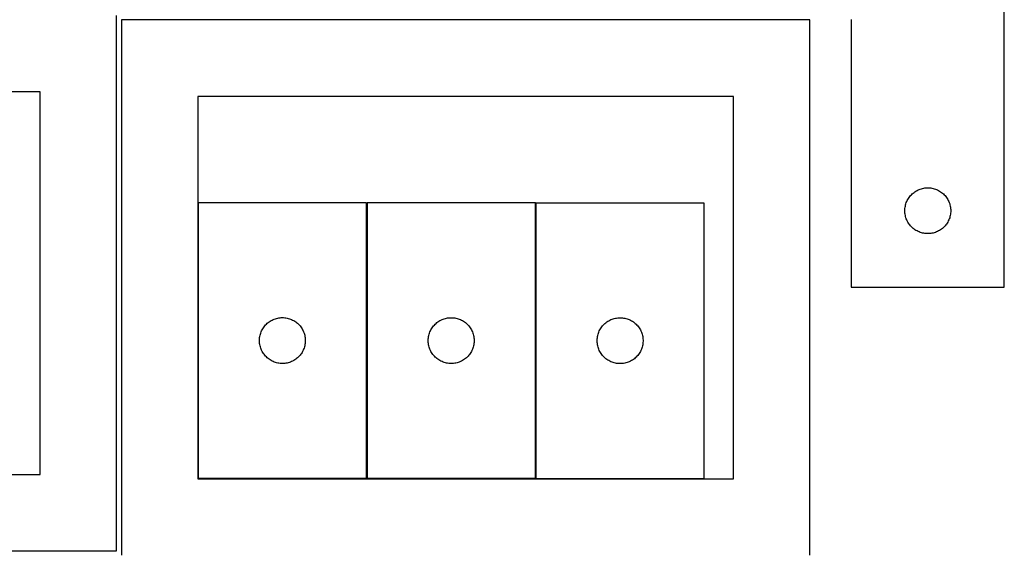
# Model space of a CAD drawing. Header units: millimetres. Extents: x 7 to 1493, y 7 to 2993.
# Tile 10 of 14: x 846 to 1490, y 1763 to 2111. Entities that reach past the tile are written whole.
import ezdxf

# ---------------------------------------------------------------- set-up
doc = ezdxf.new("R2010")
doc.units = ezdxf.units.MM
doc.layers.add('CUT', color=7, linetype='CONTINUOUS', true_color=0x000000)

msp = doc.modelspace()

# ---------------------------------------------------------------- linework, layer by layer
at = {"layer": 'CUT'}
for p, q in [((1489.933534, 1935.617255), (1489.933534, 2185.617255)), ((909.800614, 1763.273116), (909.800614, 2113.273116)), ((1362.902786, 2110.394943), (912.902786, 2110.394943)), ((912.902786, 2110.394943), (912.902786, 1760.394943)), ((1362.902786, 1760.394943), (1362.902786, 2110.394943)), ((1389.933534, 2110.617255), (1389.933534, 1935.617255)), ((859.800614, 2063.273116), (509.800614, 2063.273116)), ((859.800614, 1813.273116), (859.800614, 2063.273116)), ((1312.902786, 2060.394943), (962.902786, 2060.394943)), ((962.902786, 2060.394943), (962.902786, 1810.394943)), ((1312.902786, 1810.394943), (1312.902786, 2060.394943)), ((1427.708109, 1994.308572), (1428.171737, 1994.926397)), ((1428.171737, 1994.926397), (1428.666555, 1995.519537)), ((1428.666555, 1995.519537), (1429.191252, 1996.086417)), ((1429.191252, 1996.086417), (1429.744434, 1996.625536)), ((1429.744434, 1996.625536), (1430.324637, 1997.135462)), ((1430.324637, 1997.135462), (1430.93032, 1997.614844)), ((1430.93032, 1997.614844), (1431.559878, 1998.06241)), ((1431.559878, 1998.06241), (1432.211642, 1998.476975)), ((1432.211642, 1998.476975), (1432.883883, 1998.857437)), ((1432.883883, 1998.857437), (1433.574818, 1999.202789)), ((1433.574818, 1999.202789), (1434.282616, 1999.512115)), ((1434.282616, 1999.512115), (1435.005399, 1999.784594)), ((1435.005399, 1999.784594), (1435.74125, 2000.019503)), ((1435.74125, 2000.019503), (1436.488218, 2000.216221)), ((1436.488218, 2000.216221), (1437.244323, 2000.374224)), ((1437.244323, 2000.374224), (1438.007559, 2000.493095)), ((1438.007559, 2000.493095), (1438.775902, 2000.572518)), ((1438.775902, 2000.572518), (1439.547316, 2000.612282)), ((1439.547316, 2000.612282), (1440.319753, 2000.612282)), ((1440.319753, 2000.612282), (1441.091166, 2000.572518)), ((1441.091166, 2000.572518), (1441.85951, 2000.493095)), ((1441.85951, 2000.493095), (1442.622746, 2000.374224)), ((1442.622746, 2000.374224), (1443.37885, 2000.216221)), ((1443.37885, 2000.216221), (1444.125819, 2000.019503)), ((1444.125819, 2000.019503), (1444.86167, 1999.784594)), ((1444.86167, 1999.784594), (1445.584453, 1999.512115)), ((1445.584453, 1999.512115), (1446.29225, 1999.202789)), ((1446.29225, 1999.202789), (1446.983185, 1998.857437)), ((1446.983185, 1998.857437), (1447.655426, 1998.476975)), ((1447.655426, 1998.476975), (1448.30719, 1998.06241)), ((1448.30719, 1998.06241), (1448.936749, 1997.614844)), ((1448.936749, 1997.614844), (1449.542432, 1997.135462)), ((1449.542432, 1997.135462), (1450.122634, 1996.625536)), ((1450.122634, 1996.625536), (1450.675817, 1996.086417)), ((1450.675817, 1996.086417), (1451.200513, 1995.519537)), ((1451.200513, 1995.519537), (1451.695331, 1994.926397)), ((1451.695331, 1994.926397), (1452.158959, 1994.308572)), ((1073.115017, 1990.73607), (963.115017, 1990.73607)), ((963.115017, 1990.73607), (963.115017, 1810.73607)), ((1073.115017, 1810.73607), (1073.115017, 1990.73607)), ((1183.445454, 1990.688906), (1073.445454, 1990.688906)), ((1073.445454, 1990.688906), (1073.445454, 1810.688906)), ((1183.445454, 1810.688906), (1183.445454, 1990.688906)), ((1183.842605, 1990.64955), (1183.842605, 1810.64955)), ((1293.842605, 1990.64955), (1183.842605, 1990.64955)), ((1293.842605, 1810.64955), (1293.842605, 1990.64955)), ((1425.112216, 1987.925614), (1425.250699, 1988.685536)), ((1425.250699, 1988.685536), (1425.428118, 1989.437322)), ((1425.428118, 1989.437322), (1425.644004, 1990.178978)), ((1425.644004, 1990.178978), (1425.897782, 1990.908536)), ((1425.897782, 1990.908536), (1426.188781, 1991.624064)), ((1426.188781, 1991.624064), (1426.516228, 1992.323662)), ((1426.516228, 1992.323662), (1426.879256, 1993.005476)), ((1426.879256, 1993.005476), (1427.276901, 1993.667698)), ((1427.276901, 1993.667698), (1427.708109, 1994.308572)), ((1452.158959, 1994.308572), (1452.590168, 1993.667698)), ((1452.590168, 1993.667698), (1452.987813, 1993.005476)), ((1452.987813, 1993.005476), (1453.350841, 1992.323662)), ((1453.350841, 1992.323662), (1453.678288, 1991.624064)), ((1453.678288, 1991.624064), (1453.969287, 1990.908536)), ((1453.969287, 1990.908536), (1454.223065, 1990.178978)), ((1454.223065, 1990.178978), (1454.43895, 1989.437322)), ((1454.43895, 1989.437322), (1454.61637, 1988.685536)), ((1454.61637, 1988.685536), (1454.754853, 1987.925614)), ((1424.933534, 1985.617255), (1424.953423, 1986.389436)), ((1424.953423, 1984.845074), (1424.933534, 1985.617255)), ((1424.953423, 1986.389436), (1425.013036, 1987.15957)), ((1425.013036, 1984.07494), (1424.953423, 1984.845074)), ((1425.013036, 1987.15957), (1425.112216, 1987.925614)), ((1425.112216, 1983.308897), (1425.013036, 1984.07494)), ((1425.250699, 1982.548974), (1425.112216, 1983.308897)), ((1425.428118, 1981.797188), (1425.250699, 1982.548974)), ((1454.61637, 1982.548974), (1454.43895, 1981.797188)), ((1454.754853, 1983.308897), (1454.61637, 1982.548974)), ((1454.754853, 1987.925614), (1454.854032, 1987.15957)), ((1454.854032, 1984.07494), (1454.754853, 1983.308897)), ((1454.854032, 1987.15957), (1454.913646, 1986.389436)), ((1454.913646, 1984.845074), (1454.854032, 1984.07494)), ((1454.913646, 1986.389436), (1454.933534, 1985.617255)), ((1454.933534, 1985.617255), (1454.913646, 1984.845074)), ((1425.644004, 1981.055533), (1425.428118, 1981.797188)), ((1425.897782, 1980.325974), (1425.644004, 1981.055533)), ((1426.188781, 1979.610447), (1425.897782, 1980.325974)), ((1426.516228, 1978.910848), (1426.188781, 1979.610447)), ((1426.879256, 1978.229034), (1426.516228, 1978.910848)), ((1427.276901, 1977.566812), (1426.879256, 1978.229034)), ((1427.708109, 1976.925939), (1427.276901, 1977.566812)), ((1428.171737, 1976.308113), (1427.708109, 1976.925939)), ((1428.666555, 1975.714973), (1428.171737, 1976.308113)), ((1429.191252, 1975.148093), (1428.666555, 1975.714973)), ((1451.200513, 1975.714973), (1450.675817, 1975.148093)), ((1451.695331, 1976.308113), (1451.200513, 1975.714973)), ((1452.158959, 1976.925939), (1451.695331, 1976.308113)), ((1452.590168, 1977.566812), (1452.158959, 1976.925939)), ((1452.987813, 1978.229034), (1452.590168, 1977.566812)), ((1453.350841, 1978.910848), (1452.987813, 1978.229034)), ((1453.678288, 1979.610447), (1453.350841, 1978.910848)), ((1453.969287, 1980.325974), (1453.678288, 1979.610447)), ((1454.223065, 1981.055533), (1453.969287, 1980.325974)), ((1454.43895, 1981.797188), (1454.223065, 1981.055533)), ((1429.744434, 1974.608975), (1429.191252, 1975.148093)), ((1430.324637, 1974.099048), (1429.744434, 1974.608975)), ((1430.93032, 1973.619666), (1430.324637, 1974.099048)), ((1431.559878, 1973.1721), (1430.93032, 1973.619666)), ((1432.211642, 1972.757536), (1431.559878, 1973.1721)), ((1432.883883, 1972.377073), (1432.211642, 1972.757536)), ((1433.574818, 1972.031721), (1432.883883, 1972.377073)), ((1434.282616, 1971.722396), (1433.574818, 1972.031721)), ((1435.005399, 1971.449917), (1434.282616, 1971.722396)), ((1435.74125, 1971.215007), (1435.005399, 1971.449917)), ((1436.488218, 1971.01829), (1435.74125, 1971.215007)), ((1437.244323, 1970.860286), (1436.488218, 1971.01829)), ((1438.007559, 1970.741415), (1437.244323, 1970.860286)), ((1438.775902, 1970.661992), (1438.007559, 1970.741415)), ((1439.547316, 1970.622228), (1438.775902, 1970.661992)), ((1440.319753, 1970.622228), (1439.547316, 1970.622228)), ((1441.091166, 1970.661992), (1440.319753, 1970.622228)), ((1441.85951, 1970.741415), (1441.091166, 1970.661992)), ((1442.622746, 1970.860286), (1441.85951, 1970.741415)), ((1443.37885, 1971.01829), (1442.622746, 1970.860286)), ((1444.125819, 1971.215007), (1443.37885, 1971.01829)), ((1444.86167, 1971.449917), (1444.125819, 1971.215007)), ((1445.584453, 1971.722396), (1444.86167, 1971.449917)), ((1446.29225, 1972.031721), (1445.584453, 1971.722396)), ((1446.983185, 1972.377073), (1446.29225, 1972.031721)), ((1447.655426, 1972.757536), (1446.983185, 1972.377073)), ((1448.30719, 1973.1721), (1447.655426, 1972.757536)), ((1448.936749, 1973.619666), (1448.30719, 1973.1721)), ((1449.542432, 1974.099048), (1448.936749, 1973.619666)), ((1450.122634, 1974.608975), (1449.542432, 1974.099048)), ((1450.675817, 1975.148093), (1450.122634, 1974.608975)), ((1389.933534, 1935.617255), (1489.933534, 1935.617255)), ((1007.106737, 1910.925171), (1007.645855, 1911.478353)), ((1007.645855, 1911.478353), (1008.212735, 1912.003049)), ((1008.212735, 1912.003049), (1008.805875, 1912.497868)), ((1008.805875, 1912.497868), (1009.423701, 1912.961495)), ((1009.423701, 1912.961495), (1010.064574, 1913.392704)), ((1010.064574, 1913.392704), (1010.726796, 1913.790349)), ((1010.726796, 1913.790349), (1011.40861, 1914.153377)), ((1011.40861, 1914.153377), (1012.108209, 1914.480824)), ((1012.108209, 1914.480824), (1012.823736, 1914.771823)), ((1012.823736, 1914.771823), (1013.553295, 1915.025601)), ((1013.553295, 1915.025601), (1014.29495, 1915.241486)), ((1014.29495, 1915.241486), (1015.046736, 1915.418906)), ((1015.046736, 1915.418906), (1015.806659, 1915.557389)), ((1015.806659, 1915.557389), (1016.572702, 1915.656569)), ((1016.572702, 1915.656569), (1017.342836, 1915.716182)), ((1017.342836, 1915.716182), (1018.115017, 1915.73607)), ((1018.115017, 1915.73607), (1018.887198, 1915.716182)), ((1018.887198, 1915.716182), (1019.657332, 1915.656569)), ((1019.657332, 1915.656569), (1020.423376, 1915.557389)), ((1020.423376, 1915.557389), (1021.183298, 1915.418906)), ((1021.183298, 1915.418906), (1021.935084, 1915.241486)), ((1021.935084, 1915.241486), (1022.67674, 1915.025601)), ((1022.67674, 1915.025601), (1023.406298, 1914.771823)), ((1023.406298, 1914.771823), (1024.121826, 1914.480824)), ((1024.121826, 1914.480824), (1024.821424, 1914.153377)), ((1024.821424, 1914.153377), (1025.503238, 1913.790349)), ((1025.503238, 1913.790349), (1026.16546, 1913.392704)), ((1026.16546, 1913.392704), (1026.806334, 1912.961495)), ((1026.806334, 1912.961495), (1027.424159, 1912.497868)), ((1027.424159, 1912.497868), (1028.017299, 1912.003049)), ((1028.017299, 1912.003049), (1028.584179, 1911.478353)), ((1028.584179, 1911.478353), (1029.123298, 1910.925171)), ((1117.437173, 1910.878006), (1117.976292, 1911.431188)), ((1117.976292, 1911.431188), (1118.543172, 1911.955884)), ((1118.543172, 1911.955884), (1119.136312, 1912.450703)), ((1119.136312, 1912.450703), (1119.754137, 1912.914331)), ((1119.754137, 1912.914331), (1120.395011, 1913.345539)), ((1120.395011, 1913.345539), (1121.057233, 1913.743184)), ((1121.057233, 1913.743184), (1121.739047, 1914.106212)), ((1121.739047, 1914.106212), (1122.438645, 1914.433659)), ((1122.438645, 1914.433659), (1123.154173, 1914.724658)), ((1123.154173, 1914.724658), (1123.883731, 1914.978436)), ((1123.883731, 1914.978436), (1124.625387, 1915.194321)), ((1124.625387, 1915.194321), (1125.377173, 1915.371741)), ((1125.377173, 1915.371741), (1126.137095, 1915.510224)), ((1126.137095, 1915.510224), (1126.903139, 1915.609404)), ((1126.903139, 1915.609404), (1127.673273, 1915.669017)), ((1127.673273, 1915.669017), (1128.445454, 1915.688906)), ((1128.445454, 1915.688906), (1129.217635, 1915.669017)), ((1129.217635, 1915.669017), (1129.987769, 1915.609404)), ((1129.987769, 1915.609404), (1130.753813, 1915.510224)), ((1130.753813, 1915.510224), (1131.513735, 1915.371741)), ((1131.513735, 1915.371741), (1132.265521, 1915.194321)), ((1132.265521, 1915.194321), (1133.007176, 1914.978436)), ((1133.007176, 1914.978436), (1133.736735, 1914.724658)), ((1133.736735, 1914.724658), (1134.452262, 1914.433659)), ((1134.452262, 1914.433659), (1135.151861, 1914.106212)), ((1135.151861, 1914.106212), (1135.833675, 1913.743184)), ((1135.833675, 1913.743184), (1136.495897, 1913.345539)), ((1136.495897, 1913.345539), (1137.13677, 1912.914331)), ((1137.13677, 1912.914331), (1137.754596, 1912.450703)), ((1137.754596, 1912.450703), (1138.347736, 1911.955884)), ((1138.347736, 1911.955884), (1138.914616, 1911.431188)), ((1138.914616, 1911.431188), (1139.453734, 1910.878006)), ((1227.834324, 1910.83865), (1228.373442, 1911.391833)), ((1228.373442, 1911.391833), (1228.940323, 1911.916529)), ((1228.940323, 1911.916529), (1229.533462, 1912.411347)), ((1229.533462, 1912.411347), (1230.151288, 1912.874975)), ((1230.151288, 1912.874975), (1230.792162, 1913.306183)), ((1230.792162, 1913.306183), (1231.454384, 1913.703829)), ((1231.454384, 1913.703829), (1232.136198, 1914.066856)), ((1232.136198, 1914.066856), (1232.835796, 1914.394304)), ((1232.835796, 1914.394304), (1233.551323, 1914.685302)), ((1233.551323, 1914.685302), (1234.280882, 1914.939081)), ((1234.280882, 1914.939081), (1235.022538, 1915.154966)), ((1235.022538, 1915.154966), (1235.774324, 1915.332385)), ((1235.774324, 1915.332385), (1236.534246, 1915.470868)), ((1236.534246, 1915.470868), (1237.30029, 1915.570048)), ((1237.30029, 1915.570048), (1238.070423, 1915.629661)), ((1238.070423, 1915.629661), (1238.842605, 1915.64955)), ((1238.842605, 1915.64955), (1239.614786, 1915.629661)), ((1239.614786, 1915.629661), (1240.38492, 1915.570048)), ((1240.38492, 1915.570048), (1241.150963, 1915.470868)), ((1241.150963, 1915.470868), (1241.910886, 1915.332385)), ((1241.910886, 1915.332385), (1242.662671, 1915.154966)), ((1242.662671, 1915.154966), (1243.404327, 1914.939081)), ((1243.404327, 1914.939081), (1244.133886, 1914.685302)), ((1244.133886, 1914.685302), (1244.849413, 1914.394304)), ((1244.849413, 1914.394304), (1245.549012, 1914.066856)), ((1245.549012, 1914.066856), (1246.230826, 1913.703829)), ((1246.230826, 1913.703829), (1246.893048, 1913.306183)), ((1246.893048, 1913.306183), (1247.533921, 1912.874975)), ((1247.533921, 1912.874975), (1248.151747, 1912.411347)), ((1248.151747, 1912.411347), (1248.744886, 1911.916529)), ((1248.744886, 1911.916529), (1249.311767, 1911.391833)), ((1249.311767, 1911.391833), (1249.850885, 1910.83865)), ((1003.516052, 1904.181387), (1003.712769, 1904.928355)), ((1003.712769, 1904.928355), (1003.947679, 1905.664206)), ((1003.947679, 1905.664206), (1004.220158, 1906.386989)), ((1004.220158, 1906.386989), (1004.529483, 1907.094786)), ((1004.529483, 1907.094786), (1004.874835, 1907.785722)), ((1004.874835, 1907.785722), (1005.255298, 1908.457962)), ((1005.255298, 1908.457962), (1005.669862, 1909.109726)), ((1005.669862, 1909.109726), (1006.117428, 1909.739285)), ((1006.117428, 1909.739285), (1006.59681, 1910.344968)), ((1006.59681, 1910.344968), (1007.106737, 1910.925171)), ((1029.123298, 1910.925171), (1029.633224, 1910.344968)), ((1029.633224, 1910.344968), (1030.112606, 1909.739285)), ((1030.112606, 1909.739285), (1030.560172, 1909.109726)), ((1030.560172, 1909.109726), (1030.974737, 1908.457962)), ((1030.974737, 1908.457962), (1031.355199, 1907.785722)), ((1031.355199, 1907.785722), (1031.700551, 1907.094786)), ((1031.700551, 1907.094786), (1032.009877, 1906.386989)), ((1032.009877, 1906.386989), (1032.282356, 1905.664206)), ((1032.282356, 1905.664206), (1032.517265, 1904.928355)), ((1032.517265, 1904.928355), (1032.713983, 1904.181387)), ((1113.846488, 1904.134222), (1114.043206, 1904.88119)), ((1114.043206, 1904.88119), (1114.278115, 1905.617041)), ((1114.278115, 1905.617041), (1114.550594, 1906.339824)), ((1114.550594, 1906.339824), (1114.85992, 1907.047621)), ((1114.85992, 1907.047621), (1115.205272, 1907.738557)), ((1115.205272, 1907.738557), (1115.585734, 1908.410798)), ((1115.585734, 1908.410798), (1116.000299, 1909.062561)), ((1116.000299, 1909.062561), (1116.447865, 1909.69212)), ((1116.447865, 1909.69212), (1116.927247, 1910.297803)), ((1116.927247, 1910.297803), (1117.437173, 1910.878006)), ((1139.453734, 1910.878006), (1139.963661, 1910.297803)), ((1139.963661, 1910.297803), (1140.443043, 1909.69212)), ((1140.443043, 1909.69212), (1140.890609, 1909.062561)), ((1140.890609, 1909.062561), (1141.305173, 1908.410798)), ((1141.305173, 1908.410798), (1141.685636, 1907.738557)), ((1141.685636, 1907.738557), (1142.030988, 1907.047621)), ((1142.030988, 1907.047621), (1142.340313, 1906.339824)), ((1142.340313, 1906.339824), (1142.612792, 1905.617041)), ((1142.612792, 1905.617041), (1142.847702, 1904.88119)), ((1142.847702, 1904.88119), (1143.044419, 1904.134222)), ((1224.243639, 1904.094866), (1224.440357, 1904.841835)), ((1224.440357, 1904.841835), (1224.675266, 1905.577686)), ((1224.675266, 1905.577686), (1224.947745, 1906.300468)), ((1224.947745, 1906.300468), (1225.257071, 1907.008266)), ((1225.257071, 1907.008266), (1225.602423, 1907.699201)), ((1225.602423, 1907.699201), (1225.982885, 1908.371442)), ((1225.982885, 1908.371442), (1226.397449, 1909.023206)), ((1226.397449, 1909.023206), (1226.845016, 1909.652764)), ((1226.845016, 1909.652764), (1227.324398, 1910.258448)), ((1227.324398, 1910.258448), (1227.834324, 1910.83865)), ((1249.850885, 1910.83865), (1250.360811, 1910.258448)), ((1250.360811, 1910.258448), (1250.840193, 1909.652764)), ((1250.840193, 1909.652764), (1251.28776, 1909.023206)), ((1251.28776, 1909.023206), (1251.702324, 1908.371442)), ((1251.702324, 1908.371442), (1252.082787, 1907.699201)), ((1252.082787, 1907.699201), (1252.428139, 1907.008266)), ((1252.428139, 1907.008266), (1252.737464, 1906.300468)), ((1252.737464, 1906.300468), (1253.009943, 1905.577686)), ((1253.009943, 1905.577686), (1253.244853, 1904.841835)), ((1253.244853, 1904.841835), (1253.44157, 1904.094866)), ((1003.11999, 1901.122289), (1003.159754, 1901.893702)), ((1003.11999, 1900.349852), (1003.11999, 1901.122289)), ((1003.159754, 1899.578439), (1003.11999, 1900.349852)), ((1003.159754, 1901.893702), (1003.239177, 1902.662046)), ((1003.239177, 1898.810095), (1003.159754, 1899.578439)), ((1003.239177, 1902.662046), (1003.358048, 1903.425282)), ((1003.358048, 1898.046859), (1003.239177, 1898.810095)), ((1003.358048, 1903.425282), (1003.516052, 1904.181387)), ((1032.713983, 1904.181387), (1032.871986, 1903.425282)), ((1032.871986, 1903.425282), (1032.990857, 1902.662046)), ((1032.990857, 1898.810095), (1032.871986, 1898.046859)), ((1032.990857, 1902.662046), (1033.07028, 1901.893702)), ((1033.07028, 1899.578439), (1032.990857, 1898.810095)), ((1033.07028, 1901.893702), (1033.110044, 1901.122289)), ((1033.110044, 1900.349852), (1033.07028, 1899.578439)), ((1033.110044, 1901.122289), (1033.110044, 1900.349852)), ((1113.450427, 1901.075124), (1113.490191, 1901.846537)), ((1113.450427, 1900.302687), (1113.450427, 1901.075124)), ((1113.490191, 1899.531274), (1113.450427, 1900.302687)), ((1113.490191, 1901.846537), (1113.569614, 1902.614881)), ((1113.569614, 1898.76293), (1113.490191, 1899.531274)), ((1113.569614, 1902.614881), (1113.688485, 1903.378117)), ((1113.688485, 1897.999694), (1113.569614, 1898.76293)), ((1113.688485, 1903.378117), (1113.846488, 1904.134222)), ((1143.044419, 1904.134222), (1143.202423, 1903.378117)), ((1143.202423, 1903.378117), (1143.321294, 1902.614881)), ((1143.321294, 1898.76293), (1143.202423, 1897.999694)), ((1143.321294, 1902.614881), (1143.400717, 1901.846537)), ((1143.400717, 1899.531274), (1143.321294, 1898.76293)), ((1143.400717, 1901.846537), (1143.440481, 1901.075124)), ((1143.440481, 1900.302687), (1143.400717, 1899.531274)), ((1143.440481, 1901.075124), (1143.440481, 1900.302687)), ((1223.847578, 1901.035769), (1223.887342, 1901.807182)), ((1223.847578, 1900.263331), (1223.847578, 1901.035769)), ((1223.887342, 1899.491918), (1223.847578, 1900.263331)), ((1223.887342, 1901.807182), (1223.966765, 1902.575525)), ((1223.966765, 1898.723575), (1223.887342, 1899.491918)), ((1223.966765, 1902.575525), (1224.085635, 1903.338761)), ((1224.085635, 1897.960339), (1223.966765, 1898.723575)), ((1224.085635, 1903.338761), (1224.243639, 1904.094866)), ((1253.44157, 1904.094866), (1253.599574, 1903.338761)), ((1253.599574, 1903.338761), (1253.718445, 1902.575525)), ((1253.718445, 1898.723575), (1253.599574, 1897.960339)), ((1253.718445, 1902.575525), (1253.797868, 1901.807182)), ((1253.797868, 1899.491918), (1253.718445, 1898.723575)), ((1253.797868, 1901.807182), (1253.837632, 1901.035769)), ((1253.837632, 1900.263331), (1253.797868, 1899.491918)), ((1253.837632, 1901.035769), (1253.837632, 1900.263331)), ((1003.516052, 1897.290754), (1003.358048, 1898.046859)), ((1003.712769, 1896.543786), (1003.516052, 1897.290754)), ((1003.947679, 1895.807935), (1003.712769, 1896.543786)), ((1004.220158, 1895.085152), (1003.947679, 1895.807935)), ((1004.529483, 1894.377355), (1004.220158, 1895.085152)), ((1004.874835, 1893.686419), (1004.529483, 1894.377355)), ((1005.255298, 1893.014178), (1004.874835, 1893.686419)), ((1005.669862, 1892.362415), (1005.255298, 1893.014178)), ((1006.117428, 1891.732856), (1005.669862, 1892.362415)), ((1030.560172, 1892.362415), (1030.112606, 1891.732856)), ((1030.974737, 1893.014178), (1030.560172, 1892.362415)), ((1031.355199, 1893.686419), (1030.974737, 1893.014178)), ((1031.700551, 1894.377355), (1031.355199, 1893.686419)), ((1032.009877, 1895.085152), (1031.700551, 1894.377355)), ((1032.282356, 1895.807935), (1032.009877, 1895.085152)), ((1032.517265, 1896.543786), (1032.282356, 1895.807935)), ((1032.713983, 1897.290754), (1032.517265, 1896.543786)), ((1032.871986, 1898.046859), (1032.713983, 1897.290754)), ((1113.846488, 1897.243589), (1113.688485, 1897.999694)), ((1114.043206, 1896.496621), (1113.846488, 1897.243589)), ((1114.278115, 1895.76077), (1114.043206, 1896.496621)), ((1114.550594, 1895.037987), (1114.278115, 1895.76077)), ((1114.85992, 1894.33019), (1114.550594, 1895.037987)), ((1115.205272, 1893.639254), (1114.85992, 1894.33019)), ((1115.585734, 1892.967013), (1115.205272, 1893.639254)), ((1116.000299, 1892.31525), (1115.585734, 1892.967013)), ((1116.447865, 1891.685691), (1116.000299, 1892.31525)), ((1140.890609, 1892.31525), (1140.443043, 1891.685691)), ((1141.305173, 1892.967013), (1140.890609, 1892.31525)), ((1141.685636, 1893.639254), (1141.305173, 1892.967013)), ((1142.030988, 1894.33019), (1141.685636, 1893.639254)), ((1142.340313, 1895.037987), (1142.030988, 1894.33019)), ((1142.612792, 1895.76077), (1142.340313, 1895.037987)), ((1142.847702, 1896.496621), (1142.612792, 1895.76077)), ((1143.044419, 1897.243589), (1142.847702, 1896.496621)), ((1143.202423, 1897.999694), (1143.044419, 1897.243589)), ((1224.243639, 1897.204234), (1224.085635, 1897.960339)), ((1224.440357, 1896.457266), (1224.243639, 1897.204234)), ((1224.675266, 1895.721414), (1224.440357, 1896.457266)), ((1224.947745, 1894.998632), (1224.675266, 1895.721414)), ((1225.257071, 1894.290834), (1224.947745, 1894.998632)), ((1225.602423, 1893.599899), (1225.257071, 1894.290834)), ((1225.982885, 1892.927658), (1225.602423, 1893.599899)), ((1226.397449, 1892.275894), (1225.982885, 1892.927658)), ((1226.845016, 1891.646336), (1226.397449, 1892.275894)), ((1251.28776, 1892.275894), (1250.840193, 1891.646336)), ((1251.702324, 1892.927658), (1251.28776, 1892.275894)), ((1252.082787, 1893.599899), (1251.702324, 1892.927658)), ((1252.428139, 1894.290834), (1252.082787, 1893.599899)), ((1252.737464, 1894.998632), (1252.428139, 1894.290834)), ((1253.009943, 1895.721414), (1252.737464, 1894.998632)), ((1253.244853, 1896.457266), (1253.009943, 1895.721414)), ((1253.44157, 1897.204234), (1253.244853, 1896.457266)), ((1253.599574, 1897.960339), (1253.44157, 1897.204234)), ((1006.59681, 1891.127173), (1006.117428, 1891.732856)), ((1007.106737, 1890.54697), (1006.59681, 1891.127173)), ((1007.645855, 1889.993788), (1007.106737, 1890.54697)), ((1008.212735, 1889.469091), (1007.645855, 1889.993788)), ((1008.805875, 1888.974273), (1008.212735, 1889.469091)), ((1009.423701, 1888.510645), (1008.805875, 1888.974273)), ((1010.064574, 1888.079437), (1009.423701, 1888.510645)), ((1010.726796, 1887.681792), (1010.064574, 1888.079437)), ((1011.40861, 1887.318764), (1010.726796, 1887.681792)), ((1012.108209, 1886.991317), (1011.40861, 1887.318764)), ((1012.823736, 1886.700318), (1012.108209, 1886.991317)), ((1013.553295, 1886.44654), (1012.823736, 1886.700318)), ((1014.29495, 1886.230655), (1013.553295, 1886.44654)), ((1015.046736, 1886.053235), (1014.29495, 1886.230655)), ((1015.806659, 1885.914752), (1015.046736, 1886.053235)), ((1016.572702, 1885.815572), (1015.806659, 1885.914752)), ((1017.342836, 1885.755959), (1016.572702, 1885.815572)), ((1018.115017, 1885.73607), (1017.342836, 1885.755959)), ((1018.887198, 1885.755959), (1018.115017, 1885.73607)), ((1019.657332, 1885.815572), (1018.887198, 1885.755959)), ((1020.423376, 1885.914752), (1019.657332, 1885.815572)), ((1021.183298, 1886.053235), (1020.423376, 1885.914752)), ((1021.935084, 1886.230655), (1021.183298, 1886.053235)), ((1022.67674, 1886.44654), (1021.935084, 1886.230655)), ((1023.406298, 1886.700318), (1022.67674, 1886.44654)), ((1024.121826, 1886.991317), (1023.406298, 1886.700318)), ((1024.821424, 1887.318764), (1024.121826, 1886.991317)), ((1025.503238, 1887.681792), (1024.821424, 1887.318764)), ((1026.16546, 1888.079437), (1025.503238, 1887.681792)), ((1026.806334, 1888.510645), (1026.16546, 1888.079437)), ((1027.424159, 1888.974273), (1026.806334, 1888.510645)), ((1028.017299, 1889.469091), (1027.424159, 1888.974273)), ((1028.584179, 1889.993788), (1028.017299, 1889.469091)), ((1029.123298, 1890.54697), (1028.584179, 1889.993788)), ((1029.633224, 1891.127173), (1029.123298, 1890.54697)), ((1030.112606, 1891.732856), (1029.633224, 1891.127173)), ((1116.927247, 1891.080008), (1116.447865, 1891.685691)), ((1117.437173, 1890.499805), (1116.927247, 1891.080008)), ((1117.976292, 1889.946623), (1117.437173, 1890.499805)), ((1118.543172, 1889.421927), (1117.976292, 1889.946623)), ((1119.136312, 1888.927108), (1118.543172, 1889.421927)), ((1119.754137, 1888.46348), (1119.136312, 1888.927108)), ((1120.395011, 1888.032272), (1119.754137, 1888.46348)), ((1121.057233, 1887.634627), (1120.395011, 1888.032272)), ((1121.739047, 1887.271599), (1121.057233, 1887.634627)), ((1122.438645, 1886.944152), (1121.739047, 1887.271599)), ((1123.154173, 1886.653153), (1122.438645, 1886.944152)), ((1123.883731, 1886.399375), (1123.154173, 1886.653153)), ((1124.625387, 1886.18349), (1123.883731, 1886.399375)), ((1125.377173, 1886.00607), (1124.625387, 1886.18349)), ((1126.137095, 1885.867587), (1125.377173, 1886.00607)), ((1126.903139, 1885.768407), (1126.137095, 1885.867587)), ((1127.673273, 1885.708794), (1126.903139, 1885.768407)), ((1128.445454, 1885.688906), (1127.673273, 1885.708794)), ((1129.217635, 1885.708794), (1128.445454, 1885.688906)), ((1129.987769, 1885.768407), (1129.217635, 1885.708794)), ((1130.753813, 1885.867587), (1129.987769, 1885.768407)), ((1131.513735, 1886.00607), (1130.753813, 1885.867587)), ((1132.265521, 1886.18349), (1131.513735, 1886.00607)), ((1133.007176, 1886.399375), (1132.265521, 1886.18349)), ((1133.736735, 1886.653153), (1133.007176, 1886.399375)), ((1134.452262, 1886.944152), (1133.736735, 1886.653153)), ((1135.151861, 1887.271599), (1134.452262, 1886.944152)), ((1135.833675, 1887.634627), (1135.151861, 1887.271599)), ((1136.495897, 1888.032272), (1135.833675, 1887.634627)), ((1137.13677, 1888.46348), (1136.495897, 1888.032272)), ((1137.754596, 1888.927108), (1137.13677, 1888.46348)), ((1138.347736, 1889.421927), (1137.754596, 1888.927108)), ((1138.914616, 1889.946623), (1138.347736, 1889.421927)), ((1139.453734, 1890.499805), (1138.914616, 1889.946623)), ((1139.963661, 1891.080008), (1139.453734, 1890.499805)), ((1140.443043, 1891.685691), (1139.963661, 1891.080008)), ((1227.324398, 1891.040652), (1226.845016, 1891.646336)), ((1227.834324, 1890.46045), (1227.324398, 1891.040652)), ((1228.373442, 1889.907267), (1227.834324, 1890.46045)), ((1228.940323, 1889.382571), (1228.373442, 1889.907267)), ((1229.533462, 1888.887753), (1228.940323, 1889.382571)), ((1230.151288, 1888.424125), (1229.533462, 1888.887753)), ((1230.792162, 1887.992917), (1230.151288, 1888.424125)), ((1231.454384, 1887.595271), (1230.792162, 1887.992917)), ((1232.136198, 1887.232244), (1231.454384, 1887.595271)), ((1232.835796, 1886.904796), (1232.136198, 1887.232244)), ((1233.551323, 1886.613798), (1232.835796, 1886.904796)), ((1234.280882, 1886.360019), (1233.551323, 1886.613798)), ((1235.022538, 1886.144134), (1234.280882, 1886.360019)), ((1235.774324, 1885.966715), (1235.022538, 1886.144134)), ((1236.534246, 1885.828232), (1235.774324, 1885.966715)), ((1237.30029, 1885.729052), (1236.534246, 1885.828232)), ((1238.070423, 1885.669439), (1237.30029, 1885.729052)), ((1238.842605, 1885.64955), (1238.070423, 1885.669439)), ((1239.614786, 1885.669439), (1238.842605, 1885.64955)), ((1240.38492, 1885.729052), (1239.614786, 1885.669439)), ((1241.150963, 1885.828232), (1240.38492, 1885.729052)), ((1241.910886, 1885.966715), (1241.150963, 1885.828232)), ((1242.662671, 1886.144134), (1241.910886, 1885.966715)), ((1243.404327, 1886.360019), (1242.662671, 1886.144134)), ((1244.133886, 1886.613798), (1243.404327, 1886.360019)), ((1244.849413, 1886.904796), (1244.133886, 1886.613798)), ((1245.549012, 1887.232244), (1244.849413, 1886.904796)), ((1246.230826, 1887.595271), (1245.549012, 1887.232244)), ((1246.893048, 1887.992917), (1246.230826, 1887.595271)), ((1247.533921, 1888.424125), (1246.893048, 1887.992917)), ((1248.151747, 1888.887753), (1247.533921, 1888.424125)), ((1248.744886, 1889.382571), (1248.151747, 1888.887753)), ((1249.311767, 1889.907267), (1248.744886, 1889.382571)), ((1249.850885, 1890.46045), (1249.311767, 1889.907267)), ((1250.360811, 1891.040652), (1249.850885, 1890.46045)), ((1250.840193, 1891.646336), (1250.360811, 1891.040652)), ((509.800614, 1813.273116), (859.800614, 1813.273116)), ((962.902786, 1810.394943), (1312.902786, 1810.394943)), ((963.115017, 1810.73607), (1073.115017, 1810.73607)), ((1073.445454, 1810.688906), (1183.445454, 1810.688906)), ((1183.842605, 1810.64955), (1293.842605, 1810.64955)), ((459.800614, 1763.273116), (909.800614, 1763.273116))]:
    msp.add_line(p, q, dxfattribs=at)

doc.saveas('drawing.dxf')
